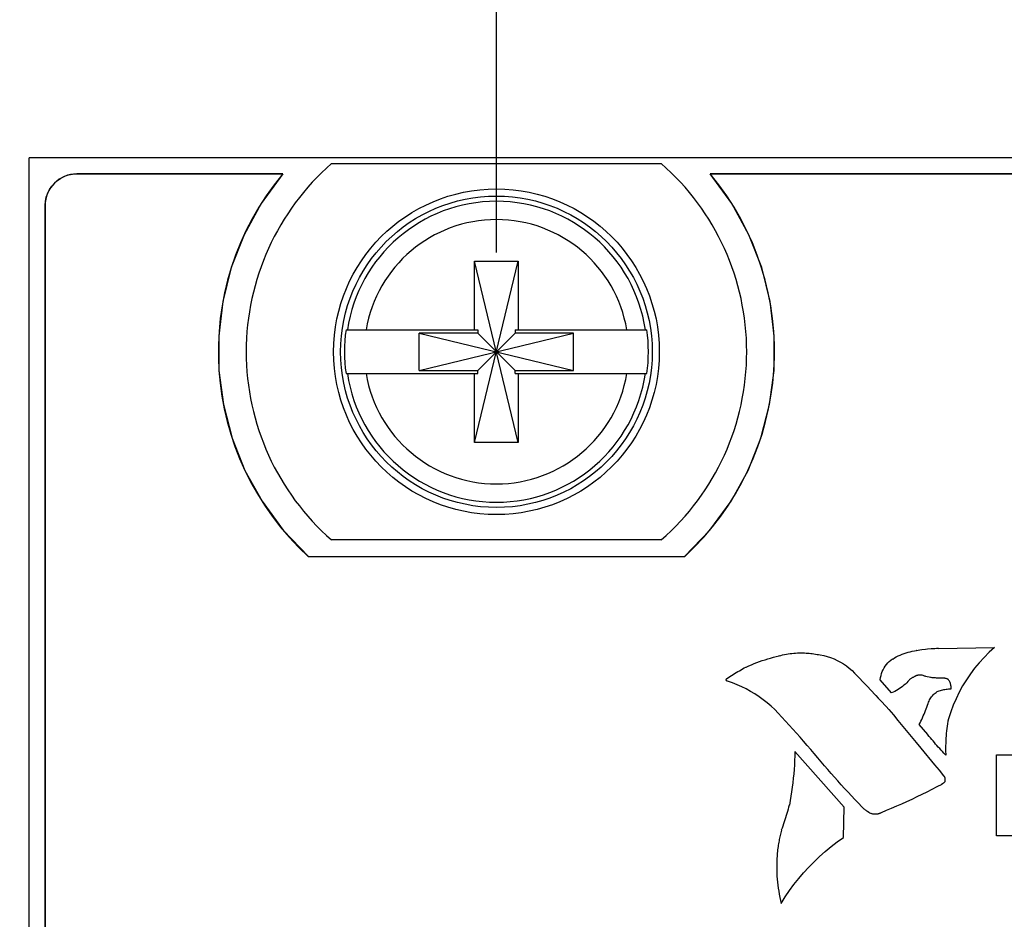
# Model space of a CAD drawing. Header units: inches. Extents: x 0.2 to 16.8, y 0.1 to 10.8.
# Tile 52 of 59: x 10.89 to 11.51, y 7.546 to 8.112. Entities that reach past the tile are written whole.
import ezdxf

# ---------------------------------------------------------------- set-up
doc = ezdxf.new("R2010")
doc.units = ezdxf.units.IN
doc.header["$LTSCALE"] = 0.935
doc.header["$MEASUREMENT"] = 0
doc.layers.get('0').update_dxf_attribs({"linetype": 'CONTINUOUS'})
doc.layers.add('DIMENSIONS', color=7, linetype='CONTINUOUS')
doc.styles.get("Standard").update_dxf_attribs({"font": 'txt', "width": 0.8})
doc.dimstyles.new('DIMSTYLE_1', dxfattribs={"dimtxt": 0.125, "dimasz": 0.18, "dimexe": 0.18, "dimexo": 0.0625, "dimgap": 0.09, "dimtad": 0, "dimtih": 1, "dimtoh": 1, "dimdec": 3, "dimzin": 4, "dimdsep": 46, "dimtxsty": 'STANDARD', "dimblk": '_FILLED', "dimblk1": '_FILLED', "dimblk2": '_FILLED', "dimcen": 0.09, "dimadec": 0, "dimazin": 0, "dimtp": 0.001, "dimtm": 0.001, "dimtfac": 1, "dimtdec": 3, "dimtofl": 0, "dimtmove": 0, "dimatfit": 3, "dimldrblk": '_FILLED', "dimfxl": 1, "dimtolj": 1, "dimtzin": 4, "dimarcsym": 0})

# ---------------------------------------------------------------- blocks, each defined once
blk = doc.blocks.new('*D25')
at = {"layer": 'DIMENSIONS', "color": 2, "linetype": 'CONTINUOUS'}
blk.add_line((11.19008, 7.96534), (11.19008, 8.63634), dxfattribs=at)
at = {"layer": 'DIMENSIONS', "color": 2, "linetype": 'CONTINUOUS', "width": 0.8}
for s, p in [(']', (11.25258, 9.92384)), ('40.64', (11.25258, 9.42384)), ('[', (11.25258, 9.32384)), ('1.600', (11.25258, 8.69884))]:
    blk.add_text(s, height=0.125, rotation=90, dxfattribs=at).set_placement(p)
blk = doc.blocks.new('_FILLED')
at = {"color": 0, "linetype": 'BYBLOCK'}
blk.add_solid([(0, 0), (-1, 0.1736), (-1, -0.1736)], dxfattribs=at)

msp = doc.modelspace()

# ---------------------------------------------------------------- linework, layer by layer
at = {"color": 7, "linetype": 'CONTINUOUS'}
for p, q in [((10.89608, 2.88284), (10.89608, 8.02484)), ((12.48408, 8.02484), (10.89608, 8.02484)), ((11.08633, 8.02134), (11.29383, 8.02134)), ((10.91391, 8.01072), (10.91603, 8.01216)), ((10.91603, 8.01216), (10.91834, 8.01332)), ((10.91834, 8.01332), (10.92081, 8.01418)), ((10.92081, 8.01418), (10.92341, 8.01471)), ((10.92341, 8.01471), (10.92612, 8.01489)), ((11.05561, 8.01484), (10.92608, 8.01484)), ((10.92612, 8.01489), (11.05567, 8.01489)), ((11.05567, 8.01489), (11.04209, 7.99625)), ((11.85561, 8.01484), (11.32455, 8.01484)), ((11.33817, 7.99625), (11.32459, 8.01489)), ((11.32459, 8.01489), (11.85567, 8.01489)), ((10.90886, 8.00499), (10.9103, 8.00711)), ((10.9103, 8.00711), (10.91199, 8.00903)), ((10.91199, 8.00903), (10.91391, 8.01072)), ((10.90631, 7.99761), (10.90684, 8.00021)), ((10.90684, 8.00021), (10.9077, 8.00268)), ((10.9077, 8.00268), (10.90886, 8.00499)), ((10.90608, 7.99484), (10.90608, 3.93484)), ((10.90613, 7.99489), (10.90631, 7.99761)), ((10.90613, 3.9349), (10.90613, 7.99489)), ((11.04209, 7.99625), (11.03128, 7.97647)), ((11.34897, 7.97647), (11.33817, 7.99625)), ((11.03128, 7.97647), (11.02323, 7.95579)), ((11.35703, 7.95579), (11.34897, 7.97647)), ((11.02323, 7.95579), (11.01792, 7.93451)), ((11.1763, 7.84575), (11.20386, 7.95993)), ((11.1763, 7.91662), (11.1763, 7.95993)), ((11.20386, 7.84575), (11.1763, 7.95993)), ((11.1763, 7.95993), (11.20386, 7.95993)), ((11.20386, 7.95993), (11.20386, 7.91662)), ((11.36234, 7.93451), (11.35703, 7.95579)), ((11.01792, 7.93451), (11.01533, 7.91287)), ((11.36493, 7.91287), (11.36234, 7.93451)), ((11.01533, 7.91287), (11.01544, 7.89114)), ((11.09543, 7.91662), (11.17837, 7.91662)), ((11.14156, 7.89113), (11.14156, 7.91455)), ((11.14156, 7.89113), (11.2386, 7.91455)), ((11.17837, 7.91455), (11.14156, 7.91455)), ((11.14156, 7.91455), (11.2386, 7.89113)), ((11.17837, 7.91662), (11.17837, 7.91455)), ((11.17837, 7.89113), (11.20179, 7.91455)), ((11.17837, 7.91455), (11.20179, 7.89113)), ((11.20179, 7.91662), (11.20179, 7.91455)), ((11.20179, 7.91662), (11.28473, 7.91662)), ((11.2386, 7.91455), (11.20179, 7.91455)), ((11.2386, 7.89113), (11.2386, 7.91455)), ((11.36482, 7.89114), (11.36493, 7.91287)), ((11.01544, 7.89114), (11.01824, 7.8696)), ((11.09543, 7.88906), (11.17837, 7.88906)), ((11.14156, 7.89113), (11.17837, 7.89113)), ((11.1763, 7.84575), (11.1763, 7.88906)), ((11.17837, 7.88906), (11.17837, 7.89113)), ((11.20179, 7.88906), (11.20179, 7.89113)), ((11.20179, 7.89113), (11.2386, 7.89113)), ((11.20179, 7.88906), (11.28473, 7.88906)), ((11.20386, 7.88906), (11.20386, 7.84575)), ((11.36202, 7.8696), (11.36482, 7.89114)), ((11.01824, 7.8696), (11.0237, 7.8485)), ((11.35656, 7.8485), (11.36202, 7.8696)), ((11.0237, 7.8485), (11.03182, 7.82811)), ((11.20386, 7.84575), (11.1763, 7.84575)), ((11.34845, 7.82811), (11.35656, 7.8485)), ((11.03182, 7.82811), (11.04256, 7.80871)), ((11.3377, 7.80871), (11.34845, 7.82811)), ((11.04256, 7.80871), (11.05592, 7.79054)), ((11.32435, 7.79054), (11.3377, 7.80871)), ((11.05592, 7.79054), (11.07187, 7.77389)), ((11.30839, 7.77389), (11.32435, 7.79054)), ((11.29383, 7.78434), (11.08633, 7.78434)), ((11.30833, 7.77384), (11.07183, 7.77384)), ((11.07187, 7.77389), (11.30839, 7.77389)), ((11.44913, 7.71371), (11.45043, 7.71404)), ((11.45043, 7.71404), (11.45174, 7.71431)), ((11.45174, 7.71431), (11.45306, 7.71453)), ((11.45306, 7.71453), (11.45439, 7.71471)), ((11.45431, 7.71484), (11.45546, 7.71502)), ((11.45439, 7.71471), (11.45431, 7.71484)), ((11.45546, 7.71502), (11.45662, 7.71518)), ((11.45662, 7.71518), (11.45778, 7.71533)), ((11.45778, 7.71533), (11.4601, 7.71561)), ((11.4601, 7.71561), (11.46126, 7.71573)), ((11.46126, 7.71573), (11.46359, 7.71593)), ((11.46359, 7.71593), (11.46476, 7.71602)), ((11.46476, 7.71602), (11.46593, 7.71609)), ((11.46593, 7.71609), (11.46709, 7.71616)), ((11.46709, 7.71616), (11.46826, 7.71621)), ((11.46826, 7.71621), (11.46834, 7.71612)), ((11.46834, 7.71612), (11.50343, 7.71671)), ((11.50343, 7.71671), (11.50009, 7.71365)), ((11.35395, 7.70717), (11.35567, 7.70781)), ((11.35567, 7.70781), (11.3574, 7.70841)), ((11.3574, 7.70841), (11.35914, 7.70899)), ((11.35914, 7.70899), (11.36089, 7.70953)), ((11.36089, 7.70953), (11.36265, 7.71004)), ((11.36265, 7.71004), (11.36442, 7.71052)), ((11.36442, 7.71052), (11.3662, 7.71097)), ((11.3662, 7.71097), (11.36799, 7.71138)), ((11.36789, 7.71142), (11.36904, 7.71172)), ((11.36799, 7.71138), (11.36789, 7.71142)), ((11.36904, 7.71172), (11.37019, 7.71198)), ((11.37019, 7.71198), (11.37135, 7.71223)), ((11.37135, 7.71223), (11.37251, 7.71244)), ((11.37251, 7.71244), (11.37368, 7.71264)), ((11.37368, 7.71264), (11.37484, 7.7128)), ((11.37484, 7.7128), (11.37602, 7.71295)), ((11.37602, 7.71295), (11.37719, 7.71306)), ((11.37719, 7.71306), (11.37837, 7.71315)), ((11.37837, 7.71315), (11.37955, 7.71322)), ((11.37955, 7.71322), (11.38073, 7.71326)), ((11.38073, 7.71326), (11.38191, 7.71327)), ((11.38191, 7.71327), (11.38291, 7.71326)), ((11.38291, 7.71326), (11.3839, 7.71323)), ((11.3839, 7.71323), (11.3849, 7.71319)), ((11.3849, 7.71319), (11.3859, 7.71312)), ((11.3859, 7.71312), (11.38689, 7.71304)), ((11.38689, 7.71304), (11.38788, 7.71294)), ((11.38788, 7.71294), (11.38887, 7.71282)), ((11.38887, 7.71282), (11.38986, 7.71269)), ((11.38986, 7.71269), (11.39084, 7.71253)), ((11.39084, 7.71253), (11.39182, 7.71236)), ((11.39182, 7.71236), (11.3928, 7.71216)), ((11.3928, 7.71216), (11.39377, 7.71195)), ((11.39377, 7.71195), (11.39379, 7.71198)), ((11.39379, 7.71198), (11.39603, 7.71155)), ((11.39603, 7.71155), (11.39824, 7.71098)), ((11.39824, 7.71098), (11.4004, 7.71029)), ((11.4004, 7.71029), (11.40252, 7.70947)), ((11.40252, 7.70947), (11.40457, 7.70854)), ((11.40457, 7.70854), (11.40657, 7.70748)), ((11.43638, 7.70691), (11.43729, 7.70784)), ((11.43729, 7.70784), (11.43828, 7.7087)), ((11.43828, 7.7087), (11.43933, 7.7095)), ((11.43933, 7.7095), (11.43943, 7.70935)), ((11.43943, 7.70935), (11.44057, 7.71006)), ((11.44057, 7.71006), (11.44173, 7.71072)), ((11.44173, 7.71072), (11.44291, 7.71134)), ((11.44291, 7.71134), (11.44412, 7.71191)), ((11.44412, 7.71191), (11.44535, 7.71243)), ((11.44535, 7.71243), (11.44659, 7.71291)), ((11.44659, 7.71291), (11.44786, 7.71333)), ((11.44786, 7.71333), (11.44913, 7.71371)), ((11.4969, 7.71044), (11.49387, 7.7071)), ((11.50009, 7.71365), (11.4969, 7.71044)), ((11.34198, 7.70148), (11.34299, 7.70207)), ((11.34299, 7.70207), (11.34401, 7.70265)), ((11.34401, 7.70265), (11.34503, 7.70323)), ((11.34503, 7.70323), (11.34606, 7.70379)), ((11.34606, 7.70379), (11.34709, 7.70434)), ((11.34709, 7.70434), (11.34718, 7.70433)), ((11.34718, 7.70433), (11.34886, 7.70509)), ((11.34886, 7.70509), (11.35054, 7.70581)), ((11.35054, 7.70581), (11.35224, 7.70651)), ((11.35224, 7.70651), (11.35395, 7.70717)), ((11.40657, 7.70748), (11.4085, 7.70631)), ((11.4085, 7.70631), (11.41037, 7.70503)), ((11.41037, 7.70503), (11.41215, 7.70364)), ((11.41215, 7.70364), (11.41386, 7.70214)), ((11.41386, 7.70214), (11.41548, 7.70054)), ((11.43291, 7.70147), (11.43345, 7.70265)), ((11.43345, 7.70265), (11.43406, 7.70379)), ((11.43406, 7.70379), (11.43476, 7.70489)), ((11.43476, 7.70489), (11.43553, 7.70593)), ((11.43553, 7.70593), (11.43638, 7.70691)), ((11.49101, 7.70362), (11.48832, 7.70001)), ((11.49387, 7.7071), (11.49101, 7.70362)), ((11.3347, 7.69627), (11.33471, 7.69635)), ((11.33471, 7.69616), (11.3347, 7.69627)), ((11.33471, 7.69635), (11.33472, 7.69643)), ((11.33473, 7.69604), (11.33471, 7.69616)), ((11.33472, 7.69643), (11.33474, 7.6965)), ((11.33477, 7.69594), (11.33473, 7.69604)), ((11.33474, 7.6965), (11.33476, 7.69658)), ((11.33476, 7.69658), (11.33479, 7.69665)), ((11.33482, 7.69584), (11.33477, 7.69594)), ((11.33479, 7.69665), (11.33483, 7.69672)), ((11.33488, 7.69574), (11.33482, 7.69584)), ((11.33483, 7.69672), (11.33487, 7.69678)), ((11.33487, 7.69678), (11.33491, 7.69684)), ((11.33495, 7.69566), (11.33488, 7.69574)), ((11.33491, 7.69684), (11.33496, 7.6969)), ((11.33503, 7.69558), (11.33495, 7.69566)), ((11.33496, 7.6969), (11.33502, 7.69695)), ((11.33502, 7.69695), (11.33508, 7.697)), ((11.33512, 7.69552), (11.33503, 7.69558)), ((11.33508, 7.697), (11.33514, 7.69705)), ((11.33509, 7.69706), (11.33605, 7.69772)), ((11.33514, 7.69705), (11.33509, 7.69706)), ((11.33521, 7.69546), (11.33512, 7.69552)), ((11.33532, 7.69542), (11.33521, 7.69546)), ((11.33543, 7.69539), (11.33532, 7.69542)), ((11.33555, 7.69538), (11.33543, 7.69539)), ((11.33605, 7.69772), (11.33702, 7.69837)), ((11.33702, 7.69837), (11.338, 7.69901)), ((11.338, 7.69901), (11.33899, 7.69964)), ((11.33899, 7.69964), (11.33998, 7.70026)), ((11.33998, 7.70026), (11.34098, 7.70088)), ((11.34098, 7.70088), (11.34198, 7.70148)), ((11.41548, 7.70054), (11.41701, 7.69884)), ((11.41701, 7.69884), (11.41702, 7.69882)), ((11.41702, 7.69882), (11.42205, 7.69357)), ((11.43164, 7.69641), (11.43182, 7.69772)), ((11.43874, 7.68812), (11.43164, 7.69641)), ((11.43182, 7.69772), (11.4321, 7.699)), ((11.4321, 7.699), (11.43246, 7.70025)), ((11.43246, 7.70025), (11.43291, 7.70147)), ((11.44986, 7.69615), (11.44907, 7.6953)), ((11.45012, 7.69643), (11.44984, 7.69619)), ((11.44984, 7.69619), (11.44986, 7.69615)), ((11.45041, 7.69666), (11.45012, 7.69643)), ((11.45069, 7.69689), (11.45041, 7.69666)), ((11.45099, 7.6971), (11.45069, 7.69689)), ((11.45129, 7.69731), (11.45099, 7.6971)), ((11.45159, 7.69751), (11.45129, 7.69731)), ((11.4519, 7.6977), (11.45159, 7.69751)), ((11.45222, 7.69788), (11.4519, 7.6977)), ((11.45254, 7.69805), (11.45222, 7.69788)), ((11.45287, 7.69821), (11.45254, 7.69805)), ((11.4532, 7.69837), (11.45287, 7.69821)), ((11.45353, 7.69851), (11.4532, 7.69837)), ((11.45375, 7.69866), (11.45351, 7.69854)), ((11.45351, 7.69854), (11.45353, 7.69851)), ((11.454, 7.69878), (11.45375, 7.69866)), ((11.45425, 7.69888), (11.454, 7.69878)), ((11.45451, 7.69897), (11.45425, 7.69888)), ((11.45477, 7.69905), (11.45451, 7.69897)), ((11.45503, 7.69912), (11.45477, 7.69905)), ((11.45529, 7.69918), (11.45503, 7.69912)), ((11.45556, 7.69923), (11.45529, 7.69918)), ((11.4561, 7.69929), (11.45556, 7.69923)), ((11.45637, 7.69931), (11.4561, 7.69929)), ((11.45681, 7.69931), (11.45637, 7.69931)), ((11.4573, 7.69928), (11.45681, 7.69931)), ((11.4578, 7.69922), (11.4573, 7.69928)), ((11.45796, 7.69919), (11.4578, 7.69922)), ((11.45861, 7.69903), (11.45796, 7.69919)), ((11.45862, 7.69899), (11.45861, 7.69903)), ((11.45903, 7.69884), (11.45862, 7.69899)), ((11.45944, 7.6987), (11.45903, 7.69884)), ((11.45985, 7.69857), (11.45944, 7.6987)), ((11.46027, 7.69845), (11.45985, 7.69857)), ((11.4611, 7.69823), (11.46027, 7.69845)), ((11.46237, 7.69796), (11.4611, 7.69823)), ((11.46322, 7.69782), (11.46237, 7.69796)), ((11.46365, 7.69777), (11.46322, 7.69782)), ((11.46367, 7.69773), (11.46365, 7.69777)), ((11.46422, 7.69767), (11.46367, 7.69773)), ((11.46533, 7.69757), (11.46422, 7.69767)), ((11.46644, 7.69749), (11.46533, 7.69757)), ((11.46699, 7.69745), (11.46644, 7.69749)), ((11.46755, 7.69742), (11.46699, 7.69745)), ((11.4681, 7.69739), (11.46755, 7.69742)), ((11.46978, 7.69733), (11.4681, 7.69739)), ((11.47034, 7.69732), (11.46978, 7.69733)), ((11.47035, 7.69741), (11.47034, 7.69732)), ((11.47104, 7.69741), (11.47035, 7.69741)), ((11.47164, 7.69737), (11.47104, 7.69741)), ((11.47224, 7.69729), (11.47164, 7.69737)), ((11.47254, 7.69723), (11.47224, 7.69729)), ((11.47313, 7.69709), (11.47254, 7.69723)), ((11.47342, 7.697), (11.47313, 7.69709)), ((11.47371, 7.6969), (11.47342, 7.697)), ((11.47399, 7.6968), (11.47371, 7.6969)), ((11.47427, 7.69668), (11.47399, 7.6968)), ((11.47426, 7.6966), (11.47427, 7.69668)), ((11.47457, 7.69621), (11.47426, 7.6966)), ((11.47485, 7.69581), (11.47457, 7.69621)), ((11.47511, 7.6954), (11.47485, 7.69581)), ((11.47534, 7.69497), (11.47511, 7.6954)), ((11.4858, 7.69628), (11.48345, 7.69244)), ((11.48832, 7.70001), (11.4858, 7.69628)), ((11.33553, 7.69537), (11.33555, 7.69538)), ((11.33855, 7.69435), (11.33553, 7.69537)), ((11.34152, 7.6932), (11.33855, 7.69435)), ((11.34443, 7.69193), (11.34152, 7.6932)), ((11.34728, 7.69054), (11.34443, 7.69193)), ((11.35006, 7.68903), (11.34728, 7.69054)), ((11.42205, 7.69357), (11.42372, 7.69181)), ((11.42372, 7.69181), (11.42539, 7.69006)), ((11.42539, 7.69006), (11.42873, 7.68654)), ((11.44184, 7.6896), (11.44083, 7.68904)), ((11.44283, 7.6902), (11.44184, 7.6896)), ((11.4438, 7.69083), (11.44283, 7.6902)), ((11.44474, 7.69149), (11.4438, 7.69083)), ((11.44566, 7.69219), (11.44474, 7.69149)), ((11.44655, 7.69292), (11.44566, 7.69219)), ((11.44742, 7.69368), (11.44655, 7.69292)), ((11.44826, 7.69448), (11.44742, 7.69368)), ((11.44907, 7.6953), (11.44826, 7.69448)), ((11.46735, 7.68894), (11.46805, 7.6892)), ((11.46805, 7.6892), (11.46875, 7.68945)), ((11.46875, 7.68945), (11.46946, 7.68967)), ((11.46946, 7.68967), (11.47017, 7.68987)), ((11.47017, 7.68987), (11.47089, 7.69004)), ((11.47089, 7.69004), (11.47162, 7.69019)), ((11.47162, 7.69019), (11.47235, 7.69032)), ((11.47235, 7.69032), (11.47308, 7.69043)), ((11.47308, 7.69043), (11.47381, 7.69051)), ((11.47381, 7.69051), (11.47455, 7.69057)), ((11.47455, 7.69057), (11.47529, 7.69061)), ((11.47529, 7.69061), (11.47604, 7.69062)), ((11.47555, 7.69453), (11.47534, 7.69497)), ((11.47573, 7.69408), (11.47555, 7.69453)), ((11.47588, 7.69362), (11.47573, 7.69408)), ((11.47601, 7.69316), (11.47588, 7.69362)), ((11.47611, 7.69268), (11.47601, 7.69316)), ((11.47604, 7.69062), (11.47618, 7.69062)), ((11.47618, 7.6922), (11.47611, 7.69268)), ((11.47622, 7.69171), (11.47618, 7.6922)), ((11.47618, 7.69062), (11.47621, 7.69054)), ((11.47621, 7.69054), (11.47622, 7.69059)), ((11.47624, 7.69121), (11.47622, 7.69171)), ((11.47622, 7.69076), (11.47623, 7.69088)), ((11.47622, 7.69071), (11.47622, 7.69076)), ((11.47622, 7.69059), (11.47622, 7.69071)), ((11.47623, 7.69099), (11.47624, 7.69104)), ((11.47623, 7.69093), (11.47623, 7.69099)), ((11.47623, 7.69088), (11.47623, 7.69093)), ((11.47624, 7.69116), (11.47624, 7.69121)), ((11.47624, 7.6911), (11.47624, 7.69116)), ((11.47624, 7.69104), (11.47624, 7.6911)), ((11.48345, 7.69244), (11.48129, 7.68849)), ((11.35277, 7.68741), (11.35006, 7.68903)), ((11.35542, 7.68567), (11.35277, 7.68741)), ((11.35799, 7.68382), (11.35542, 7.68567)), ((11.36048, 7.68186), (11.35799, 7.68382)), ((11.42873, 7.68654), (11.4304, 7.68478)), ((11.4304, 7.68478), (11.43206, 7.68301)), ((11.43206, 7.68301), (11.43539, 7.67949)), ((11.43875, 7.68803), (11.43874, 7.68812)), ((11.4398, 7.68852), (11.43875, 7.68803)), ((11.44083, 7.68904), (11.4398, 7.68852)), ((11.46234, 7.68292), (11.46267, 7.68364)), ((11.46267, 7.68364), (11.46305, 7.68434)), ((11.46305, 7.68434), (11.46347, 7.68502)), ((11.46347, 7.68502), (11.46392, 7.68566)), ((11.46392, 7.68566), (11.46442, 7.68628)), ((11.46442, 7.68628), (11.46495, 7.68687)), ((11.46495, 7.68687), (11.46551, 7.68743)), ((11.46551, 7.68743), (11.46611, 7.68795)), ((11.46611, 7.68795), (11.46674, 7.68844)), ((11.46674, 7.68844), (11.46739, 7.6889)), ((11.46739, 7.6889), (11.46735, 7.68894)), ((11.47931, 7.68444), (11.47752, 7.6803)), ((11.48129, 7.68849), (11.47931, 7.68444)), ((11.36288, 7.67979), (11.36048, 7.68186)), ((11.3652, 7.67761), (11.36288, 7.67979)), ((11.36743, 7.67533), (11.3652, 7.67761)), ((11.43539, 7.67949), (11.43705, 7.67772)), ((11.43705, 7.67772), (11.43701, 7.67768)), ((11.43701, 7.67768), (11.43988, 7.6742)), ((11.45963, 7.6758), (11.4601, 7.67692)), ((11.4601, 7.67692), (11.46055, 7.67804)), ((11.46055, 7.67804), (11.46099, 7.67917)), ((11.46099, 7.67917), (11.46143, 7.6803)), ((11.46143, 7.6803), (11.46185, 7.68143)), ((11.46179, 7.68142), (11.46204, 7.68218)), ((11.46185, 7.68143), (11.46179, 7.68142)), ((11.46204, 7.68218), (11.46234, 7.68292)), ((11.47752, 7.6803), (11.47593, 7.67607)), ((11.36741, 7.6754), (11.36743, 7.67533)), ((11.36972, 7.67289), (11.36741, 7.6754)), ((11.37202, 7.67037), (11.36972, 7.67289)), ((11.43988, 7.6742), (11.44275, 7.67071)), ((11.44275, 7.67071), (11.45424, 7.65679)), ((11.45716, 7.67027), (11.45768, 7.67137)), ((11.45768, 7.67137), (11.45818, 7.67247)), ((11.45818, 7.67247), (11.45868, 7.67358)), ((11.45868, 7.67358), (11.45916, 7.67469)), ((11.45916, 7.67469), (11.45963, 7.6758)), ((11.47446, 7.67172), (11.47419, 7.67021)), ((11.47453, 7.67175), (11.47446, 7.67172)), ((11.47593, 7.67607), (11.47453, 7.67175)), ((11.37431, 7.66784), (11.37202, 7.67037)), ((11.37659, 7.6653), (11.37431, 7.66784)), ((11.37886, 7.66275), (11.37659, 7.6653)), ((11.4561, 7.66809), (11.45663, 7.66918)), ((11.46154, 7.66182), (11.4561, 7.66809)), ((11.45663, 7.66918), (11.45716, 7.67027)), ((11.47351, 7.66563), (11.47333, 7.6641)), ((11.47371, 7.66716), (11.47351, 7.66563)), ((11.47394, 7.66868), (11.47371, 7.66716)), ((11.47419, 7.67021), (11.47394, 7.66868)), ((11.38112, 7.66019), (11.37886, 7.66275)), ((11.38337, 7.65763), (11.38112, 7.66019)), ((11.46156, 7.66173), (11.46154, 7.66182)), ((11.46237, 7.66074), (11.46156, 7.66173)), ((11.46318, 7.65976), (11.46237, 7.66074)), ((11.464, 7.65879), (11.46318, 7.65976)), ((11.46482, 7.65782), (11.464, 7.65879)), ((11.47293, 7.65949), (11.47285, 7.65795)), ((11.47304, 7.66103), (11.47293, 7.65949)), ((11.47317, 7.66256), (11.47304, 7.66103)), ((11.47333, 7.6641), (11.47317, 7.66256)), ((11.3856, 7.65505), (11.38337, 7.65763)), ((11.38783, 7.65246), (11.3856, 7.65505)), ((11.39005, 7.64987), (11.38783, 7.65246)), ((11.45424, 7.65679), (11.45712, 7.65332)), ((11.45712, 7.65332), (11.46575, 7.64288)), ((11.46565, 7.65685), (11.46482, 7.65782)), ((11.46648, 7.65589), (11.46565, 7.65685)), ((11.46732, 7.65493), (11.46648, 7.65589)), ((11.46816, 7.65398), (11.46732, 7.65493)), ((11.46901, 7.65304), (11.46816, 7.65398)), ((11.46986, 7.65209), (11.46901, 7.65304)), ((11.47072, 7.65116), (11.46986, 7.65209)), ((11.47275, 7.65486), (11.47274, 7.65332)), ((11.47274, 7.65332), (11.47274, 7.65294)), ((11.47274, 7.65294), (11.47274, 7.65257)), ((11.47274, 7.65257), (11.47275, 7.65181)), ((11.47279, 7.6564), (11.47275, 7.65486)), ((11.47285, 7.65795), (11.47279, 7.6564)), ((11.37785, 7.64842), (11.37774, 7.64559)), ((11.37792, 7.65126), (11.37785, 7.64842)), ((11.40886, 7.6161), (11.37792, 7.65126)), ((11.39226, 7.64726), (11.39005, 7.64987)), ((11.39445, 7.64465), (11.39226, 7.64726)), ((11.47159, 7.65023), (11.47072, 7.65116)), ((11.47294, 7.64882), (11.47159, 7.65023)), ((11.47275, 7.65181), (11.47275, 7.65144)), ((11.47275, 7.65144), (11.47277, 7.65069)), ((11.47277, 7.65069), (11.47279, 7.64994)), ((11.47279, 7.64994), (11.47282, 7.64919)), ((11.47282, 7.64919), (11.47283, 7.64882)), ((11.47283, 7.64882), (11.47294, 7.64882)), ((11.50469, 7.59806), (11.50469, 7.6491)), ((11.50469, 7.6491), (11.52008, 7.6491)), ((11.3774, 7.63994), (11.37717, 7.63711)), ((11.37759, 7.64276), (11.3774, 7.63994)), ((11.37774, 7.64559), (11.37759, 7.64276)), ((11.39452, 7.64468), (11.39445, 7.64465)), ((11.39657, 7.64225), (11.39452, 7.64468)), ((11.39864, 7.63983), (11.39657, 7.64225)), ((11.40072, 7.63743), (11.39864, 7.63983)), ((11.46575, 7.64288), (11.46863, 7.63941)), ((11.37689, 7.6343), (11.37658, 7.63148)), ((11.37717, 7.63711), (11.37689, 7.6343)), ((11.40281, 7.63504), (11.40072, 7.63743)), ((11.40492, 7.63266), (11.40281, 7.63504)), ((11.46863, 7.63941), (11.4715, 7.63593)), ((11.4715, 7.63593), (11.47153, 7.63593)), ((11.47153, 7.63593), (11.47161, 7.63581)), ((11.47161, 7.63581), (11.47169, 7.63569)), ((11.47169, 7.63569), (11.47177, 7.63557)), ((11.47177, 7.63557), (11.47184, 7.63545)), ((11.47184, 7.63545), (11.47192, 7.63532)), ((11.47192, 7.63532), (11.47199, 7.6352)), ((11.47199, 7.6352), (11.47206, 7.63507)), ((11.47206, 7.63507), (11.47213, 7.63495)), ((11.47213, 7.63495), (11.4722, 7.63482)), ((11.4722, 7.63482), (11.47226, 7.6347)), ((11.47226, 7.6347), (11.47232, 7.63457)), ((11.47228, 7.63449), (11.47228, 7.63443)), ((11.47239, 7.63444), (11.47228, 7.63449)), ((11.47228, 7.63443), (11.47229, 7.63436)), ((11.47229, 7.63436), (11.47229, 7.63429)), ((11.47229, 7.63429), (11.4723, 7.63415)), ((11.4723, 7.63415), (11.4723, 7.63409)), ((11.4723, 7.63409), (11.4723, 7.63388)), ((11.4723, 7.63388), (11.4723, 7.63368)), ((11.4723, 7.63368), (11.4723, 7.63354)), ((11.4723, 7.63354), (11.4723, 7.6334)), ((11.47232, 7.63457), (11.47239, 7.63444)), ((11.37623, 7.62867), (11.37583, 7.62587)), ((11.37658, 7.63148), (11.37623, 7.62867)), ((11.40704, 7.63029), (11.40492, 7.63266)), ((11.40917, 7.62793), (11.40704, 7.63029)), ((11.41132, 7.62559), (11.40917, 7.62793)), ((11.46404, 7.62725), (11.4609, 7.62565)), ((11.46715, 7.62887), (11.46404, 7.62725)), ((11.47026, 7.63052), (11.46715, 7.62887)), ((11.47043, 7.63064), (11.47024, 7.63053)), ((11.47024, 7.63053), (11.47026, 7.63052)), ((11.4706, 7.63074), (11.47043, 7.63064)), ((11.47078, 7.63085), (11.4706, 7.63074)), ((11.47095, 7.63097), (11.47078, 7.63085)), ((11.47112, 7.63109), (11.47095, 7.63097)), ((11.47129, 7.63121), (11.47112, 7.63109)), ((11.47145, 7.63134), (11.47129, 7.63121)), ((11.47161, 7.63146), (11.47145, 7.63134)), ((11.47177, 7.6316), (11.47161, 7.63146)), ((11.47193, 7.63173), (11.47177, 7.6316)), ((11.47208, 7.63187), (11.47193, 7.63173)), ((11.47222, 7.63201), (11.47208, 7.63187)), ((11.47219, 7.63217), (11.47217, 7.63204)), ((11.47217, 7.63204), (11.47222, 7.63201)), ((11.47223, 7.63244), (11.47219, 7.63217)), ((11.47225, 7.63258), (11.47223, 7.63244)), ((11.47226, 7.63272), (11.47225, 7.63258)), ((11.47227, 7.63285), (11.47226, 7.63272)), ((11.47228, 7.63299), (11.47227, 7.63285)), ((11.47229, 7.63313), (11.47228, 7.63299)), ((11.4723, 7.63326), (11.47229, 7.63313)), ((11.4723, 7.6334), (11.4723, 7.63326)), ((11.3754, 7.62307), (11.37492, 7.62028)), ((11.37583, 7.62587), (11.3754, 7.62307)), ((11.41348, 7.62326), (11.41132, 7.62559)), ((11.41566, 7.62094), (11.41348, 7.62326)), ((11.45142, 7.62104), (11.44823, 7.61956)), ((11.45459, 7.62255), (11.45142, 7.62104)), ((11.45775, 7.62409), (11.45459, 7.62255)), ((11.4609, 7.62565), (11.45775, 7.62409)), ((11.37395, 7.61617), (11.3736, 7.61483)), ((11.37428, 7.61751), (11.37395, 7.61617)), ((11.3744, 7.6175), (11.37428, 7.61751)), ((11.37492, 7.62028), (11.3744, 7.6175)), ((11.40845, 7.5971), (11.40886, 7.6161)), ((11.41784, 7.61864), (11.41566, 7.62094)), ((11.42004, 7.61634), (11.41784, 7.61864)), ((11.42004, 7.61629), (11.42004, 7.61634)), ((11.42042, 7.61595), (11.42004, 7.61629)), ((11.42079, 7.61562), (11.42042, 7.61595)), ((11.42117, 7.61529), (11.42079, 7.61562)), ((11.42156, 7.61496), (11.42117, 7.61529)), ((11.42195, 7.61464), (11.42156, 7.61496)), ((11.43858, 7.61531), (11.43534, 7.61395)), ((11.44181, 7.6167), (11.43858, 7.61531)), ((11.44503, 7.61812), (11.44181, 7.6167)), ((11.44823, 7.61956), (11.44503, 7.61812)), ((11.37208, 7.60953), (11.37166, 7.60821)), ((11.37248, 7.61085), (11.37208, 7.60953)), ((11.37287, 7.61217), (11.37248, 7.61085)), ((11.37324, 7.6135), (11.37287, 7.61217)), ((11.3736, 7.61483), (11.37324, 7.6135)), ((11.42234, 7.61433), (11.42195, 7.61464)), ((11.42274, 7.61402), (11.42234, 7.61433)), ((11.42314, 7.61372), (11.42274, 7.61402)), ((11.42355, 7.61343), (11.42314, 7.61372)), ((11.42437, 7.61285), (11.42355, 7.61343)), ((11.42479, 7.61257), (11.42437, 7.61285)), ((11.42481, 7.61255), (11.42479, 7.61257)), ((11.42509, 7.61241), (11.42481, 7.61255)), ((11.42566, 7.61217), (11.42509, 7.61241)), ((11.42596, 7.61207), (11.42566, 7.61217)), ((11.42625, 7.61198), (11.42596, 7.61207)), ((11.42655, 7.6119), (11.42625, 7.61198)), ((11.42686, 7.61183), (11.42655, 7.6119)), ((11.42748, 7.61173), (11.42686, 7.61183)), ((11.42779, 7.6117), (11.42748, 7.61173)), ((11.42841, 7.61168), (11.42779, 7.6117)), ((11.42874, 7.61169), (11.42841, 7.61168)), ((11.42906, 7.61171), (11.42874, 7.61169)), ((11.42938, 7.61174), (11.42906, 7.61171)), ((11.42969, 7.61178), (11.42938, 7.61174)), ((11.43001, 7.61184), (11.42969, 7.61178)), ((11.43032, 7.61191), (11.43001, 7.61184)), ((11.43063, 7.61199), (11.43032, 7.61191)), ((11.43094, 7.61209), (11.43063, 7.61199)), ((11.43125, 7.6122), (11.43094, 7.61209)), ((11.43155, 7.61232), (11.43125, 7.6122)), ((11.43184, 7.61246), (11.43155, 7.61232)), ((11.43213, 7.6126), (11.43184, 7.61246)), ((11.43534, 7.61395), (11.43209, 7.61262)), ((11.43209, 7.61262), (11.43212, 7.61257)), ((11.43212, 7.61257), (11.43213, 7.6126)), ((11.36985, 7.60299), (11.36936, 7.6017)), ((11.37032, 7.60429), (11.36985, 7.60299)), ((11.37078, 7.60559), (11.37032, 7.60429)), ((11.37123, 7.6069), (11.37078, 7.60559)), ((11.37166, 7.60821), (11.37123, 7.6069)), ((11.36826, 7.59657), (11.36808, 7.59572)), ((11.36843, 7.59742), (11.36826, 7.59657)), ((11.36862, 7.59827), (11.36843, 7.59742)), ((11.36881, 7.59912), (11.36862, 7.59827)), ((11.369, 7.59996), (11.36881, 7.59912)), ((11.36921, 7.60081), (11.369, 7.59996)), ((11.36941, 7.60166), (11.36921, 7.60081)), ((11.36936, 7.6017), (11.36941, 7.60166)), ((11.40452, 7.59427), (11.40842, 7.59707)), ((11.40842, 7.59707), (11.40845, 7.5971)), ((11.52008, 7.59806), (11.50469, 7.59806)), ((11.36718, 7.59038), (11.36705, 7.58931)), ((11.36731, 7.59144), (11.36718, 7.59038)), ((11.36745, 7.5923), (11.36731, 7.59144)), ((11.3676, 7.59316), (11.36745, 7.5923)), ((11.36776, 7.59401), (11.3676, 7.59316)), ((11.36792, 7.59486), (11.36776, 7.59401)), ((11.36808, 7.59572), (11.36792, 7.59486)), ((11.39702, 7.58829), (11.40072, 7.59134)), ((11.40072, 7.59134), (11.40452, 7.59427)), ((11.3666, 7.58396), (11.36655, 7.58289)), ((11.36667, 7.58504), (11.3666, 7.58396)), ((11.36675, 7.58611), (11.36667, 7.58504)), ((11.36684, 7.58717), (11.36675, 7.58611)), ((11.36694, 7.58824), (11.36684, 7.58717)), ((11.36705, 7.58931), (11.36694, 7.58824)), ((11.38998, 7.5818), (11.39344, 7.58511)), ((11.39344, 7.58511), (11.39702, 7.58829)), ((11.36648, 7.58075), (11.36646, 7.57967)), ((11.36646, 7.57967), (11.36646, 7.5786)), ((11.36646, 7.5786), (11.36648, 7.57666)), ((11.36651, 7.58182), (11.36648, 7.58075)), ((11.36655, 7.58289), (11.36651, 7.58182)), ((11.3834, 7.57485), (11.38663, 7.57839)), ((11.38663, 7.57839), (11.38998, 7.5818)), ((11.36648, 7.57666), (11.36653, 7.57473)), ((11.36653, 7.57473), (11.36663, 7.57279)), ((11.36663, 7.57279), (11.36676, 7.57086)), ((11.3803, 7.57121), (11.3834, 7.57485)), ((11.36676, 7.57086), (11.36694, 7.56894)), ((11.36694, 7.56894), (11.36715, 7.56701)), ((11.36715, 7.56701), (11.3674, 7.5651)), ((11.37448, 7.5636), (11.37732, 7.56746)), ((11.37732, 7.56746), (11.3803, 7.57121)), ((11.3674, 7.5651), (11.36769, 7.56318)), ((11.36769, 7.56318), (11.36802, 7.56128)), ((11.36802, 7.56128), (11.36839, 7.55937)), ((11.36839, 7.55937), (11.36879, 7.55748)), ((11.36918, 7.55558), (11.37176, 7.55964)), ((11.37176, 7.55964), (11.37448, 7.5636)), ((11.36879, 7.55748), (11.36924, 7.55559)), ((11.36924, 7.55559), (11.36918, 7.55558))]:
    msp.add_line(p, q, dxfattribs=at)
for radius in [0.1025, 0.09803]:
    msp.add_circle((11.19008, 7.90284), radius, dxfattribs=at)
for centre, radius, start, end in [((11.19008, 7.90284), 0.1575, 131.20295, 228.79705), ((11.19008, 7.90284), 0.1575, 311.20295, 48.79705), ((10.92608, 7.99484), 0.02, 90, 180), ((11.19008, 7.90284), 0.175, 140.20818, 227.4886), ((11.19008, 7.90284), 0.175, 312.5114, 39.79182), ((11.19008, 7.90284), 0.09565, 171.71661, 188.28339), ((11.19008, 7.90284), 0.09565, 351.71661, 8.28339)]:
    msp.add_arc(centre, radius, start, end, dxfattribs=at)
at = {"color": 9, "linetype": 'CONTINUOUS'}
for radius, start, end in [(0.09473, 8.36374, 171.63626), (0.0832, 9.53359, 170.46641), (0.09473, 188.36374, 351.63626), (0.0832, 189.53359, 350.46641)]:
    msp.add_arc((11.19008, 7.90284), radius, start, end, dxfattribs=at)

# ---------------------------------------------------------------- dimensions: what is measured, and where the dimension line sits
at = {"layer": 'DIMENSIONS', "color": 2, "linetype": 'CONTINUOUS'}
dim = msp.add_ordinate_dim(feature_location=(11.19008, 7.96534), offset=(0, 0.671), dtype=1, origin=(9.59008, 7.90284), dimstyle='DIMSTYLE_1', dxfattribs=at)
dim.commit()
dim.dimension.update_dxf_attribs({"geometry": '*D25', "text_midpoint": (11.19008, 9.36134)})

doc.saveas('drawing.dxf')
